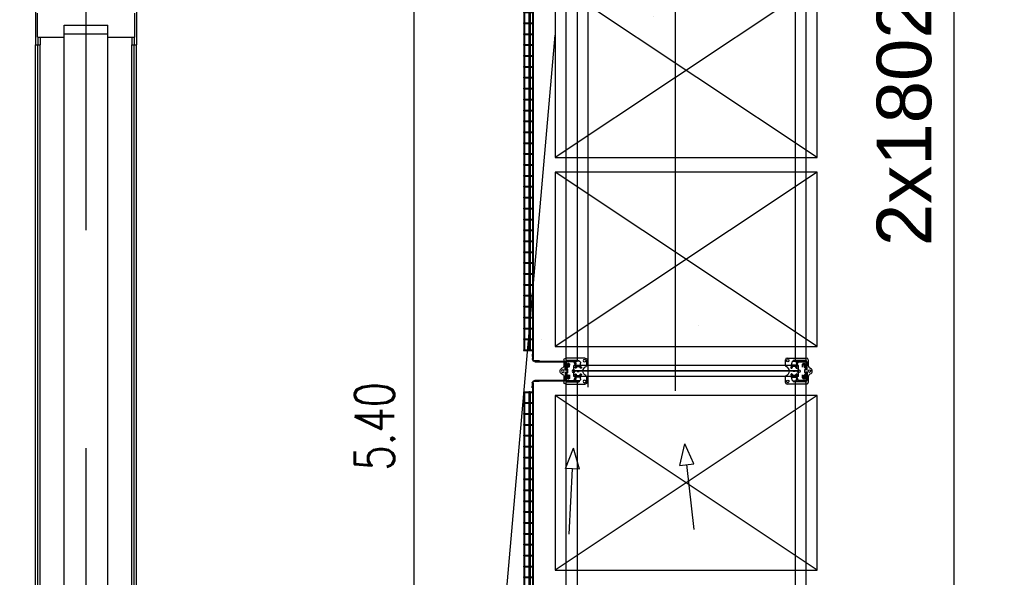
# Model space of a CAD drawing. Extents: x 34560 to 100229, y -303284 to -152113.
# Tile 24 of 74: x 80085 to 84597, y -283316 to -280758. Entities that reach past the tile are written whole.
import ezdxf
from ezdxf.enums import TextEntityAlignment as Align

# ---------------------------------------------------------------- set-up
doc = ezdxf.new("R2010")
doc.units = 0
doc.header["$LTSCALE"] = 100
doc.header["$PDMODE"] = 1
for name, pattern in [('A__G__-_-_RA_-A-$0$STRICHPUNKT', [25.4, 12.7, -6.35, 0, -6.35]), ('A_AGEG-_-____-A-$0$PUNKT2', [3.175, 0, -3.175]), ('A_AGEG-_-____-A-$0$VERDECKT2', [4.7625, 3.175, -1.5875]), ('ATPI1189A__GEG-_-FOE_-A-$0$DASH_CENTER', [14, 11, -1, 1, -1]), ('ATPI1189A__GEG-_-FOE_-A-$0$SLD_SOLID', [0]), ('MITTELLINIE', [2, 1.25, -0.25, 0.25, -0.25]), ('VERDECKT2', [0.1875, 0.125, -0.0625])]:
    doc.linetypes.add(name, pattern=pattern)
doc.layers.get('0').update_dxf_attribs({"linetype": 'CONTINUOUS'})
doc.layers.get('Defpoints').update_dxf_attribs({"linetype": 'CONTINUOUS'})
for name, color, linetype in [('A__G__-_-_RA_-A-$0$A1-ACHS-RAS---', 7, 'A__G__-_-_RA_-A-$0$STRICHPUNKT'), ('A_AGEG-_-____-A-$0$A3-BEMA-SS-100', 8, 'CONTINUOUS'), ('A_AGEG-_-____-A-$0$A3-DECK-HOE', 5, 'A_AGEG-_-____-A-$0$VERDECKT2'), ('A_AGEG-_-____-A-$0$A4-GEFA-------', 1, 'CONTINUOUS'), ('A_AGEG-_-____-A-$0$A4-GEFA-TEX---', 1, 'CONTINUOUS'), ('A_AGEG-_-____-A-$0$A4-LINI-EF----', 1, 'CONTINUOUS'), ('ATPI1189A__GEG-_-FOE_-A-$0$31', 7, 'CONTINUOUS'), ('ATPI1189A__GEG-_-FOE_-A-$0$71', 7, 'CONTINUOUS'), ('BITO_BUILDING', 8, 'CONTINUOUS'), ('BITO_DIMENSION', 7, 'CONTINUOUS'), ('BITO_FUßPLATTE', 2, 'CONTINUOUS'), ('BITO_PACKAGING', 4, 'CONTINUOUS'), ('BITO_RACKING_STA', 1, 'CONTINUOUS'), ('BITO_TRAVERSEN', 3, 'CONTINUOUS'), ('BITO_ZUBEHÖR', 5, 'CONTINUOUS')]:
    doc.layers.add(name, color=color, linetype=linetype)
doc.styles.add('A_AGEG-_-____-A-$0$NORMAL', font='romans.shx', dxfattribs={"width": 0.75})
doc.styles.get("Standard").update_dxf_attribs({"font": 'ARIAL.TTF'})
doc.dimstyles.new('A_AGEG-_-____-A-$0$100A_BEM25', dxfattribs={"dimtxt": 25, "dimasz": 25, "dimexe": 0, "dimexo": 0, "dimgap": 0, "dimtad": 0, "dimzin": 0, "dimtxsty": 'A_AGEG-_-____-A-$0$NORMAL', "dimcen": 25, "dimse1": 1, "dimse2": 1, "dimclrd": 256, "dimclre": 256, "dimclrt": 210, "dimazin": 0, "dimtfac": 0.4, "dimtix": 1, "dimtofl": 0, "dimtmove": 0, "dimatfit": 3, "dimfxl": 0, "dimtvp": 0.8, "dimtolj": 1, "dimtzin": 0, "dimarcsym": 0})
doc.dimstyles.new('BITO_100', dxfattribs={"dimscale": 100, "dimtxt": 2.5, "dimasz": 3, "dimexe": 1, "dimexo": 1, "dimgap": 1, "dimtad": 1, "dimdsep": 46, "dimtxsty": 'Standard', "dimcen": 0.09, "dimclrd": 256, "dimclre": 256, "dimclrt": 256, "dimazin": 0, "dimtfac": 0.8, "dimtix": 1, "dimtofl": 0, "dimtmove": 0, "dimatfit": 3, "dimfxl": 0, "dimtolj": 1, "dimtzin": 0, "dimlwd": -1, "dimarcsym": 0})

# ---------------------------------------------------------------- blocks, each defined once
blk = doc.blocks.new('A_AGEG-_-____-A-$0$PFEIL GEFÄLLE')
at = {"layer": 'A_AGEG-_-____-A-$0$A4-GEFA-------'}
for p, q in [((-3715.29, 3542.83), (-3715.29, 3482.81)), ((-3721.71, 3482.81), (-3715.29, 3463.75)), ((-3721.71, 3482.81), (-3708.87, 3482.81)), ((-3708.87, 3482.81), (-3715.29, 3463.75))]:
    blk.add_line(p, q, dxfattribs=at)
blk = doc.blocks.new('*U394')
at = {"layer": 'BITO_TRAVERSEN', "linetype": 'ByBlock'}
for p, q in [((0, 60), (0, 4)), ((0, 60), (4, 60)), ((4, 4), (4, 60)), ((1798, 4), (1798, 60)), ((1802, 60), (1798, 60)), ((1802, 60), (1802, 4)), ((-4, 0), (-40, 0)), ((-27.8, 7.5), (-26.8, 8.9)), ((-27.8, 0), (-27.8, 7.5)), ((-21.1, 9.9), (-22.4, 9.9)), ((-16.7, 8.9), (-15.7, 7.5)), ((-15.7, 0), (-15.7, 7.5)), ((1806, 0), (1842, 0)), ((1818.7, 8.9), (1817.7, 7.5)), ((1817.7, 0), (1817.7, 7.5)), ((1823.1, 9.9), (1824.4, 9.9)), ((1829.8, 7.5), (1828.8, 8.9)), ((1829.8, 0), (1829.8, 7.5)), ((-40, -4), (-40, 0)), ((-40, -4), (-4, -4)), ((1842, -4), (1806, -4)), ((1842, -4), (1842, 0))]:
    blk.add_line(p, q, dxfattribs=at)
at = {"layer": 'BITO_TRAVERSEN', "linetype": 'ByBlock', "ltscale": 9.825358}
for p, q in [((-21.8, 0), (-21.8, 8.8)), ((1823.8, 0), (1823.8, 8.8))]:
    blk.add_line(p, q, dxfattribs=at)
at = {"layer": 'BITO_TRAVERSEN', "ltscale": 7.618686}
for p, q in [((0, 43), (4, 43)), ((0, 33), (4, 33)), ((0, 29), (4, 29)), ((0, 23), (4, 23)), ((0, 13), (4, 13)), ((1802, 43), (1798, 43)), ((1802, 33), (1798, 33)), ((1802, 29), (1798, 29)), ((1802, 23), (1798, 23)), ((1802, 13), (1798, 13))]:
    blk.add_line(p, q, dxfattribs=at)
at = {"layer": 'BITO_TRAVERSEN'}
blk.add_lwpolyline([(4, 50), (1798, 50), (1798, 0), (4, 0)], close=True, dxfattribs=at)
at = {"layer": 'BITO_TRAVERSEN', "linetype": 'ByBlock'}
for centre, radius, start, end in [((-4, 4), 8, 270, 0), ((-4, 4), 4, 270, 0), ((1806, 4), 8, 180, 270), ((1806, 4), 4, 180, 270)]:
    blk.add_arc(centre, radius, start, end, dxfattribs=at)
for centre, major_axis, start_param, end_param in [((-22.4, 8.7), (-4.5, 0), 4.712389, 6.099926), ((-21.1, 8.7), (4.5, 0), 0.18326, 1.570796)]:
    blk.add_ellipse(centre, major_axis=major_axis, ratio=0.258819, start_param=start_param, end_param=end_param, dxfattribs=at)
at = {"layer": 'BITO_TRAVERSEN', "linetype": 'ByBlock', "extrusion": (0, 0, -1)}
for centre, major_axis, start_param, end_param in [((1823.1, 8.7), (4.5, 0), 3.324852, 4.712389), ((1824.4, 8.7), (-4.5, 0), 1.570796, 2.958333)]:
    blk.add_ellipse(centre, major_axis=major_axis, ratio=0.258819, start_param=start_param, end_param=end_param, dxfattribs=at)
blk = doc.blocks.new('Fußplatte L mL DS')
at = {"color": 0, "linetype": 'ByBlock'}
for p, q in [((-52, 95), (-26.2, 95)), ((26.2, 95), (52, 95)), ((-60, -2), (-60, 87)), ((-46.5, 54.8), (-46.5, 55.2)), ((-36, 66.1), (-25.3, 66.5)), ((-25.3, 66.5), (-25.3, 66.5)), ((-25.3, 66.5), (-19.8, 66.5)), ((-25.3, 43.6), (-25.3, 66.4)), ((-20.3, 43.6), (-20.3, 66.4)), ((-2, 50.5), (-2, 59.5)), ((2.5, 50), (-1.5, 50)), ((-1, 59.5), (-1, 51)), ((-1, 51), (2.5, 51)), ((18.6, 66.5), (20.3, 66.4)), ((19.8, 66.5), (25.3, 66.5)), ((20.3, 66.4), (25.3, 66.4)), ((20.3, 43.6), (20.3, 66.4)), ((25.3, 66.5), (25.3, 66.5)), ((25.3, 66.5), (36, 66.1)), ((25.3, 43.6), (25.3, 66.4)), ((46.6, 55.2), (46.6, 54.8)), ((60, 87), (60, -2)), ((-25.3, 43.5), (-36, 43.9)), ((-35, 9), (-35, 12)), ((-33.1, 12), (-33.1, 9)), ((-31, 16), (-17.4, 16)), ((-17.4, 5), (-31, 5)), ((-26.8, 16), (-30.3, 16)), ((-30.3, 5), (-26.8, 5)), ((-29.6, 12), (-29.6, 9)), ((-20.2, 16), (-26.8, 16)), ((-26.8, 5), (-20.2, 5)), ((-20.3, 43.6), (-25.3, 43.6)), ((-19.8, 43.5), (-25.3, 43.5)), ((-25.3, 43.5), (-25.3, 43.5)), ((-20.3, 43.6), (-18.6, 43.5)), ((-17.4, 16), (-20.2, 16)), ((-17.4, 5), (-20.2, 5)), ((-17.4, 16), (-17.4, 16)), ((-17.4, 16), (-17.4, 16)), ((-17.4, 5), (-17.4, 5)), ((-17.4, 5), (-17.4, 5)), ((17.4, 16), (17.4, 16)), ((17.4, 16), (17.4, 16)), ((17.4, 16), (31, 16)), ((17.4, 16), (20.2, 16)), ((31, 5), (17.4, 5)), ((17.4, 5), (17.4, 5)), ((17.4, 5), (17.4, 5)), ((17.4, 5), (20.2, 5)), ((18.6, 43.5), (20.3, 43.6)), ((25.3, 43.5), (19.8, 43.5)), ((20.2, 16), (26.8, 16)), ((26.8, 5), (20.2, 5)), ((25.3, 43.6), (20.3, 43.6)), ((36, 43.9), (25.3, 43.5)), ((25.3, 43.5), (25.3, 43.5)), ((30.3, 16), (26.8, 16)), ((26.8, 5), (30.3, 5)), ((29.6, 12), (29.6, 9)), ((33.1, 12), (33.1, 9)), ((35, 12), (35, 9)), ((-26.2, -10), (-52, -10)), ((52, -10), (26.2, -10))]:
    blk.add_line(p, q, dxfattribs=at)
at = {"color": 0, "linetype": 'ByBlock', "ltscale": 9.523383}
for p, q in [((-25.3, 60.5), (-20.3, 60.5)), ((-25.3, 49.5), (-20.3, 49.5)), ((25.3, 60.5), (20.3, 60.5)), ((25.3, 49.5), (20.3, 49.5))]:
    blk.add_line(p, q, dxfattribs=at)
at = {"color": 0, "linetype": 'ByBlock'}
blk.add_lwpolyline([(-16.3, 63), (-16.4, 63), (-16.6, 63), (-16.8, 63.1), (-16.9, 63.1), (-17.1, 63.2), (-17.2, 63.3), (-17.4, 63.4), (-17.5, 63.5), (-17.6, 63.6), (-17.8, 63.7), (-17.9, 63.9), (-18, 64), (-18.1, 64.2), (-18.2, 64.4), (-18.3, 64.5), (-18.3, 64.7), (-18.4, 64.9), (-18.5, 65.1), (-18.5, 65.4), (-18.6, 65.6), (-18.6, 65.8), (-18.6, 66), (-18.6, 66.2), (-18.6, 66.5), (-20.3, 66.4), (-25.3, 66.4)], dxfattribs=at)
at = {"color": 0, "linetype": 'ByBlock', "flags": 128}
for points in [[(-18.6, 43.5), (-18.6, 43.8), (-18.6, 44), (-18.6, 44.2), (-18.6, 44.4), (-18.5, 44.6), (-18.5, 44.9), (-18.4, 45.1), (-18.3, 45.3), (-18.3, 45.5), (-18.2, 45.6), (-18.1, 45.8), (-18, 46), (-17.9, 46.1), (-17.8, 46.3), (-17.6, 46.4), (-17.5, 46.5), (-17.4, 46.6), (-17.2, 46.7), (-17.1, 46.8), (-16.9, 46.9), (-16.8, 46.9), (-16.6, 47), (-16.4, 47), (-16.3, 47)], [(-2, 59.5), (-2, 59.5), (-2, 59.6), (-2, 59.6), (-2, 59.7), (-2, 59.7), (-2, 59.7), (-2, 59.7), (-1.9, 59.8), (-1.9, 59.8), (-1.9, 59.8), (-1.9, 59.9), (-1.9, 59.9), (-1.8, 59.9), (-1.8, 59.9), (-1.8, 59.9), (-1.8, 59.9), (-1.7, 60), (-1.7, 60), (-1.7, 60), (-1.6, 60), (-1.6, 60), (-1.6, 60), (-1.5, 60), (-1.5, 60)], [(-1.5, 50), (-1.5, 50), (-1.6, 50), (-1.6, 50), (-1.6, 50), (-1.7, 50), (-1.7, 50), (-1.7, 50), (-1.8, 50.1), (-1.8, 50.1), (-1.8, 50.1), (-1.8, 50.1), (-1.9, 50.1), (-1.9, 50.1), (-1.9, 50.2), (-1.9, 50.2), (-1.9, 50.2), (-2, 50.3), (-2, 50.3), (-2, 50.3), (-2, 50.3), (-2, 50.4), (-2, 50.4), (-2, 50.5), (-2, 50.5)], [(-1.5, 60), (-1.5, 60), (-1.4, 60), (-1.4, 60), (-1.3, 60), (-1.3, 60), (-1.3, 60), (-1.2, 60), (-1.2, 59.9), (-1.2, 59.9), (-1.2, 59.9), (-1.1, 59.9), (-1.1, 59.9), (-1.1, 59.9), (-1.1, 59.8), (-1.1, 59.8), (-1, 59.8), (-1, 59.7), (-1, 59.7), (-1, 59.7), (-1, 59.7), (-1, 59.6), (-1, 59.6), (-1, 59.5), (-1, 59.5)], [(2.5, 51), (2.5, 51), (2.6, 51), (2.6, 51), (2.7, 51), (2.7, 51), (2.7, 51), (2.8, 51), (2.8, 50.9), (2.8, 50.9), (2.8, 50.9), (2.9, 50.9), (2.9, 50.9), (2.9, 50.9), (2.9, 50.8), (2.9, 50.8), (2.9, 50.8), (3, 50.8), (3, 50.7), (3, 50.7), (3, 50.7), (3, 50.6), (3, 50.6), (3, 50.5), (3, 50.5)], [(3, 50.5), (3, 50.5), (3, 50.4), (3, 50.4), (3, 50.3), (3, 50.3), (3, 50.3), (3, 50.3), (2.9, 50.2), (2.9, 50.2), (2.9, 50.2), (2.9, 50.1), (2.9, 50.1), (2.9, 50.1), (2.8, 50.1), (2.8, 50.1), (2.8, 50.1), (2.8, 50), (2.7, 50), (2.7, 50), (2.7, 50), (2.6, 50), (2.6, 50), (2.5, 50), (2.5, 50)], [(18.6, 66.5), (18.6, 66.2), (18.6, 66), (18.6, 65.8), (18.6, 65.6), (18.5, 65.4), (18.5, 65.1), (18.4, 64.9), (18.3, 64.7), (18.3, 64.5), (18.2, 64.4), (18.1, 64.2), (18, 64), (17.9, 63.9), (17.8, 63.7), (17.6, 63.6), (17.5, 63.5), (17.4, 63.4), (17.2, 63.3), (17.1, 63.2), (16.9, 63.1), (16.8, 63.1), (16.6, 63), (16.4, 63), (16.3, 63)], [(16.3, 47), (16.4, 47), (16.6, 47), (16.8, 46.9), (16.9, 46.9), (17.1, 46.8), (17.2, 46.7), (17.4, 46.6), (17.5, 46.5), (17.6, 46.4), (17.8, 46.3), (17.9, 46.1), (18, 46), (18.1, 45.8), (18.2, 45.6), (18.3, 45.5), (18.3, 45.3), (18.4, 45.1), (18.5, 44.9), (18.5, 44.6), (18.6, 44.4), (18.6, 44.2), (18.6, 44), (18.6, 43.8), (18.6, 43.5)]]:
    blk.add_lwpolyline(points, dxfattribs=at)
at = {"color": 0, "linetype": 'ByBlock'}
for centre, radius in [((-47.5, 84.2), 5.75), ((47.5, 84.2), 5.75), ((0, 34), 6.5), ((0, -15), 5.75)]:
    blk.add_circle(centre, radius, dxfattribs=at)
for centre, radius, start, end in [((-52, 87), 8, 90, 180), ((-26.2, 89), 6, 20.9248, 90), ((0, 99), 22, 200.9248, 339.0752), ((26.2, 89), 6, 90, 159.0752), ((52, 87), 8, 0, 90), ((-35.6, 55.2), 10.9, 92, 180), ((-35.6, 54.8), 10.9, 180, 268), ((-16.2, 66.5), 3.5, 269.8363, 180), ((-16.3, 43.5), 3.5, 180.1637, 90), ((16.2, 66.5), 3.5, 0, 270.1637), ((16.3, 43.5), 3.5, 90, 359.8363), ((35.7, 55.2), 10.9, 0, 88), ((35.7, 54.8), 10.9, 272, 0), ((-31, 12), 4, 90, 180), ((-31, 9), 4, 180, 270), ((31, 12), 4, 0, 90), ((31, 9), 4, 270, 0), ((-52, -2), 8, 180, 270), ((-26.2, -24), 14, 20.9248, 90), ((0, -14), 14, 200.9248, 339.0752), ((26.2, -24), 14, 90, 159.0752), ((52, -2), 8, 270, 0)]:
    blk.add_arc(centre, radius, start, end, dxfattribs=at)
for centre, major_axis, start_param, end_param in [((-30.3, 12), (0, 4), 0, 1.570796), ((-30.3, 9), (0, -4), 4.712389, 6.283185), ((-26.8, 12), (0, 4), 0, 1.570796), ((-26.8, 9), (0, -4), 4.712389, 6.283185), ((26.8, 12), (0, 4), 4.712389, 6.283185), ((26.8, 9), (0, -4), 0, 1.570796), ((30.3, 12), (0, 4), 4.712389, 6.283185), ((30.3, 9), (0, -4), 0, 1.570796)]:
    blk.add_ellipse(centre, major_axis=major_axis, ratio=0.707107, start_param=start_param, end_param=end_param, dxfattribs=at)
blk = doc.blocks.new('Stütze P2 ds')
at = {"color": 0}
for p, q in [((-45, 49.7), (-45, 19.2)), ((-43.2, 19.2), (-43.2, 49.7)), ((-28.9, 58.6), (-42.2, 53.7)), ((-41.6, 52.1), (-28.3, 56.9)), ((-25.5, 81.2), (-27.2, 81.2)), ((-27.2, 81.2), (-27.2, 60.9)), ((-27.2, 75.1), (-25.5, 75.1)), ((-25.5, 64.8), (-27.2, 64.8)), ((-25.5, 60.9), (-25.5, 81.2)), ((25.5, 81.2), (25.5, 60.9)), ((27.2, 81.2), (25.5, 81.2)), ((25.5, 75.1), (27.2, 75.1)), ((27.2, 64.8), (25.5, 64.8)), ((27.2, 60.9), (27.2, 81.2)), ((28.3, 56.9), (41.6, 52.1)), ((42.2, 53.7), (28.9, 58.6)), ((43.2, 49.7), (43.2, 19.2)), ((45, 19.2), (45, 49.7)), ((-47.5, 15), (-42.5, 15)), ((-45, 12.5), (-45, 17.5)), ((-12.8, 16.8), (-40.8, 16.8)), ((-40.8, 15), (-12.8, 15)), ((-9.7, 19.6), (-10.6, 18)), ((-9.1, 17.1), (-8.1, 18.8)), ((6, 21.8), (-6, 21.8)), ((-6, 20), (6, 20)), ((8.1, 18.8), (9.1, 17.1)), ((10.6, 18), (9.7, 19.6)), ((40.8, 16.8), (12.8, 16.8)), ((12.8, 15), (40.8, 15)), ((47.5, 15), (42.5, 15)), ((45, 12.5), (45, 17.5))]:
    blk.add_line(p, q, dxfattribs=at)
for centre, radius, start, end in [((-40.8, 49.7), 4.25, 110, 180), ((-40.8, 49.7), 2.5, 110, 180), ((-29.8, 60.9), 2.5, 290, 0), ((-29.8, 60.9), 4.25, 290, 0), ((29.8, 60.9), 4.25, 180, 250), ((29.8, 60.9), 2.5, 180, 250), ((40.8, 49.7), 2.5, 0, 70), ((40.8, 49.7), 4.25, 0, 70), ((-40.8, 19.2), 4.25, 180, 270), ((-40.8, 19.2), 2.5, 180, 270), ((-12.8, 19.2), 2.5, 270, 330), ((-12.8, 19.2), 4.25, 270, 330), ((-6, 17.5), 4.25, 90, 150), ((-6, 17.5), 2.5, 90, 150), ((6, 17.5), 4.25, 30, 90), ((6, 17.5), 2.5, 30, 90), ((12.8, 19.2), 4.25, 210, 270), ((12.8, 19.2), 2.5, 210, 270), ((40.8, 19.2), 4.25, 270, 0), ((40.8, 19.2), 2.5, 270, 0)]:
    blk.add_arc(centre, radius, start, end, dxfattribs=at)
blk = doc.blocks.new('*U431')
at = {"layer": 'BITO_ZUBEHÖR', "color": 0}
for p, q in [((-25.5, -1065), (-25.5, -35)), ((-25.5, -35), (-0.5, -35)), ((-0.5, -1065), (-0.5, -35)), ((0.5, -1065), (0.5, -35)), ((0.5, -35), (25.5, -35)), ((25.5, -1065), (25.5, -35)), ((-25.5, -1065), (-0.5, -1065)), ((0.5, -1065), (25.5, -1065))]:
    blk.add_line(p, q, dxfattribs=at)
at = {"color": 0, "xscale": -1, "rotation": 180}
blk.add_blockref('Stütze P2 ds', (0, 15), dxfattribs=at)
at = {"color": 0}
blk.add_blockref('Stütze P2 ds', (0, -1115), dxfattribs=at)
at = {"layer": 'BITO_FUßPLATTE', "xscale": -1, "rotation": 180}
blk.add_blockref('Fußplatte L mL DS', (0, 0), dxfattribs=at)
at = {"layer": 'BITO_FUßPLATTE'}
blk.add_blockref('Fußplatte L mL DS', (0, -1100), dxfattribs=at)
blk = doc.blocks.new('*U397')
at = {"layer": 'BITO_TRAVERSEN', "linetype": 'ByBlock'}
for p, q in [((-40, 4), (-40, 0)), ((-40, 4), (-4, 4)), ((-4, 0), (-40, 0)), ((-27.8, 0), (-27.8, -7.5)), ((-15.7, 0), (-15.7, -7.5)), ((1842, 4), (1806, 4)), ((1806, 0), (1842, 0)), ((1817.7, 0), (1817.7, -7.5)), ((1829.8, 0), (1829.8, -7.5)), ((1842, 4), (1842, 0)), ((-27.8, -7.5), (-26.8, -8.9)), ((-21.1, -9.9), (-22.4, -9.9)), ((-16.7, -8.9), (-15.7, -7.5)), ((0, -60), (0, -4)), ((4, -4), (4, -60)), ((1798, -4), (1798, -60)), ((1802, -60), (1802, -4)), ((1818.7, -8.9), (1817.7, -7.5)), ((1823.1, -9.9), (1824.4, -9.9)), ((1829.8, -7.5), (1828.8, -8.9)), ((0, -60), (4, -60)), ((1802, -60), (1798, -60))]:
    blk.add_line(p, q, dxfattribs=at)
at = {"layer": 'BITO_TRAVERSEN', "linetype": 'ByBlock', "ltscale": 9.825358}
for p, q in [((-21.8, 0), (-21.8, -8.8)), ((1823.8, 0), (1823.8, -8.8))]:
    blk.add_line(p, q, dxfattribs=at)
at = {"layer": 'BITO_TRAVERSEN', "ltscale": 7.618686}
for p, q in [((0, -13), (4, -13)), ((0, -23), (4, -23)), ((0, -29), (4, -29)), ((0, -33), (4, -33)), ((0, -43), (4, -43)), ((1802, -13), (1798, -13)), ((1802, -23), (1798, -23)), ((1802, -29), (1798, -29)), ((1802, -33), (1798, -33)), ((1802, -43), (1798, -43))]:
    blk.add_line(p, q, dxfattribs=at)
at = {"layer": 'BITO_TRAVERSEN'}
blk.add_lwpolyline([(4, -50), (1798, -50), (1798, 0), (4, 0)], close=True, dxfattribs=at)
at = {"layer": 'BITO_TRAVERSEN', "linetype": 'ByBlock'}
for centre, radius, start, end in [((-4, -4), 8, 0, 90), ((-4, -4), 4, 0, 90), ((1806, -4), 8, 90, 180), ((1806, -4), 4, 90, 180)]:
    blk.add_arc(centre, radius, start, end, dxfattribs=at)
at = {"layer": 'BITO_TRAVERSEN', "linetype": 'ByBlock', "extrusion": (0, 0, -1)}
for centre, major_axis, start_param, end_param in [((-22.4, -8.7), (-4.5, 0), 4.712389, 6.099926), ((-21.1, -8.7), (4.5, 0), 0.18326, 1.570796)]:
    blk.add_ellipse(centre, major_axis=major_axis, ratio=0.258819, start_param=start_param, end_param=end_param, dxfattribs=at)
at = {"layer": 'BITO_TRAVERSEN', "linetype": 'ByBlock'}
for centre, major_axis, start_param, end_param in [((1823.1, -8.7), (-4.5, 0), 0.18326, 1.570796), ((1824.4, -8.7), (4.5, 0), 4.712389, 6.099926)]:
    blk.add_ellipse(centre, major_axis=major_axis, ratio=0.258819, start_param=start_param, end_param=end_param, dxfattribs=at)
blk = doc.blocks.new('*U98')
at = {"color": 0}
for p, q in [((1200, 0), (0, 800)), ((1200, 800), (0, 0))]:
    blk.add_line(p, q, dxfattribs=at)
blk.add_lwpolyline([(0, 0), (1200, 0), (1200, 800), (0, 800)], close=True, dxfattribs=at)
blk = doc.blocks.new('Pos. 3.1 DS')
at = {"layer": 'BITO_PACKAGING'}
for p in [(-50, -6541.5), (-50, -7408.5), (-50, -8433.5)]:
    blk.add_blockref('*U98', p, dxfattribs=at)
at = {"layer": 'BITO_RACKING_STA', "color": 3, "rotation": 270}
for name, p in [('*U394', (0, -5674)), ('*U397', (1100, -5674)), ('*U394', (0, -7566)), ('*U397', (1100, -7566))]:
    blk.add_blockref(name, p, dxfattribs=at)
at = {"layer": 'BITO_RACKING_STA', "rotation": 90}
blk.add_blockref('*U431', (0, -7521), dxfattribs=at)
blk = doc.blocks.new('Gittersegment 1800_ds')
at = {"color": 5, "linetype": 'ByBlock'}
for p, q in [((5, 0), (-1, 0)), ((1803, 0), (1797, 0))]:
    blk.add_line(p, q, dxfattribs=at)
at = {"color": 0, "linetype": 'ByBlock'}
for p, q in [((1, 10.5), (3, 10.5)), ((1, -13.9), (1, 10.5)), ((3, 3.5), (1, 3.5)), ((3, 10.5), (3, -13.9)), ((1799, -13.8), (1799, 10.6)), ((1799, 10.6), (1801, 10.6)), ((1801, 3.5), (1799, 3.5)), ((1801, 10.6), (1801, -13.8)), ((3, -3.5), (1, -3.5)), ((8, -18.9), (9.3, -18.9)), ((9.3, -20.9), (8, -20.9)), ((8.5, -15.8), (8.5, -18.8)), ((1793.5, -15.8), (8.5, -15.8)), ((9.7, -18.8), (8.5, -18.8)), ((1769.6, -18.8), (23.9, -18.8)), ((24.5, -18.9), (32.4, -18.9)), ((32.4, -20.9), (24.5, -20.9)), ((32.4, -18.9), (32.4, -20.9)), ((49.3, -34.5), (49.3, -31.5)), ((49.3, -31.5), (49.5, -31.5)), ((49.3, -36.9), (49.3, -34.5)), ((49.3, -34.5), (49.5, -34.5)), ((49.3, -36.9), (49.5, -36.9)), ((49.5, -60.6), (49.5, -20.6)), ((52.5, -60.6), (52.5, -20.6)), ((52.5, -31.5), (99.5, -31.5)), ((52.5, -34.5), (99.5, -34.5)), ((52.5, -36.9), (99.5, -36.9)), ((99.5, -60.6), (99.5, -20.6)), ((102.5, -60.6), (102.5, -20.6)), ((102.5, -31.5), (149.5, -31.5)), ((102.5, -34.5), (149.5, -34.5)), ((102.5, -36.9), (149.5, -36.9)), ((149.5, -60.6), (149.5, -20.6)), ((152.5, -60.6), (152.5, -20.6)), ((152.5, -31.5), (199.5, -31.5)), ((152.5, -34.5), (199.5, -34.5)), ((152.5, -36.9), (199.5, -36.9)), ((199.5, -60.6), (199.5, -20.6)), ((202.5, -60.6), (202.5, -20.6)), ((202.5, -31.5), (249.5, -31.5)), ((202.5, -34.5), (249.5, -34.5)), ((202.5, -36.9), (249.5, -36.9)), ((249.5, -60.6), (249.5, -20.6)), ((252.5, -60.6), (252.5, -20.6)), ((252.5, -31.5), (299.5, -31.5)), ((252.5, -34.5), (299.5, -34.5)), ((252.5, -36.9), (299.5, -36.9)), ((299.5, -60.6), (299.5, -20.6)), ((302.5, -60.6), (302.5, -20.6)), ((302.5, -31.5), (349.5, -31.5)), ((302.5, -34.5), (349.5, -34.5)), ((302.5, -36.9), (349.5, -36.9)), ((349.5, -60.6), (349.5, -20.6)), ((352.5, -60.6), (352.5, -20.6)), ((352.5, -31.5), (399.5, -31.5)), ((352.5, -34.5), (399.5, -34.5)), ((352.5, -36.9), (399.5, -36.9)), ((399.5, -60.6), (399.5, -20.6)), ((402.5, -60.6), (402.5, -20.6)), ((402.5, -31.5), (449.5, -31.5)), ((402.5, -34.5), (449.5, -34.5)), ((402.5, -36.9), (449.5, -36.9)), ((449.5, -60.6), (449.5, -20.6)), ((452.5, -60.6), (452.5, -20.6)), ((452.5, -31.5), (499.5, -31.5)), ((452.5, -34.5), (499.5, -34.5)), ((452.5, -36.9), (499.5, -36.9)), ((499.5, -60.6), (499.5, -20.6)), ((502.5, -60.6), (502.5, -20.6)), ((502.5, -31.5), (549.5, -31.5)), ((502.5, -34.5), (549.5, -34.5)), ((502.5, -36.9), (549.5, -36.9)), ((549.5, -60.6), (549.5, -20.6)), ((552.5, -60.6), (552.5, -20.6)), ((552.5, -31.5), (599.5, -31.5)), ((552.5, -34.5), (599.5, -34.5)), ((552.5, -36.9), (599.5, -36.9)), ((599.5, -60.6), (599.5, -20.6)), ((602.5, -60.6), (602.5, -20.6)), ((602.5, -31.5), (649.5, -31.5)), ((602.5, -34.5), (649.5, -34.5)), ((602.5, -36.9), (649.5, -36.9)), ((649.5, -60.6), (649.5, -20.6)), ((652.5, -60.6), (652.5, -20.6)), ((652.5, -31.5), (699.5, -31.5)), ((652.5, -34.5), (699.5, -34.5)), ((652.5, -36.9), (699.5, -36.9)), ((699.5, -60.6), (699.5, -20.6)), ((702.5, -60.6), (702.5, -20.6)), ((702.5, -31.5), (749.5, -31.5)), ((702.5, -34.5), (749.5, -34.5)), ((702.5, -36.9), (749.5, -36.9)), ((749.5, -60.6), (749.5, -20.6)), ((752.5, -60.6), (752.5, -20.6)), ((752.5, -31.5), (799.5, -31.5)), ((752.5, -34.5), (799.5, -34.5)), ((752.5, -36.9), (799.5, -36.9)), ((799.5, -60.6), (799.5, -20.6)), ((802.5, -60.6), (802.5, -20.6)), ((802.5, -31.5), (849.5, -31.5)), ((802.5, -34.5), (849.5, -34.5)), ((802.5, -36.9), (849.5, -36.9)), ((849.5, -60.6), (849.5, -20.6)), ((852.5, -60.6), (852.5, -20.6)), ((852.5, -31.5), (899.5, -31.5)), ((852.5, -34.5), (899.5, -34.5)), ((852.5, -36.9), (899.5, -36.9)), ((899.5, -60.6), (899.5, -20.6)), ((902.5, -60.6), (902.5, -20.6)), ((902.5, -31.5), (949.5, -31.5)), ((902.5, -34.5), (949.5, -34.5)), ((902.5, -36.9), (949.5, -36.9)), ((949.5, -60.6), (949.5, -20.6)), ((952.5, -60.6), (952.5, -20.6)), ((952.5, -31.5), (999.5, -31.5)), ((952.5, -34.5), (999.5, -34.5)), ((952.5, -36.9), (999.5, -36.9)), ((999.5, -60.6), (999.5, -20.6)), ((1002.5, -60.6), (1002.5, -20.6)), ((1002.5, -31.5), (1049.5, -31.5)), ((1002.5, -34.5), (1049.5, -34.5)), ((1002.5, -36.9), (1049.5, -36.9)), ((1049.5, -60.6), (1049.5, -20.6)), ((1052.5, -60.6), (1052.5, -20.6)), ((1052.5, -31.5), (1099.5, -31.5)), ((1052.5, -34.5), (1099.5, -34.5)), ((1052.5, -36.9), (1099.5, -36.9)), ((1099.5, -60.6), (1099.5, -20.6)), ((1102.5, -60.6), (1102.5, -20.6)), ((1102.5, -31.5), (1149.5, -31.5)), ((1102.5, -34.5), (1149.5, -34.5)), ((1102.5, -36.9), (1149.5, -36.9)), ((1149.5, -60.6), (1149.5, -20.6)), ((1152.5, -60.6), (1152.5, -20.6)), ((1152.5, -31.5), (1199.5, -31.5)), ((1152.5, -34.5), (1199.5, -34.5)), ((1152.5, -36.9), (1199.5, -36.9)), ((1199.5, -60.6), (1199.5, -20.6)), ((1202.5, -60.6), (1202.5, -20.6)), ((1202.5, -31.5), (1249.5, -31.5)), ((1202.5, -34.5), (1249.5, -34.5)), ((1202.5, -36.9), (1249.5, -36.9)), ((1249.5, -60.6), (1249.5, -20.6)), ((1252.5, -60.6), (1252.5, -20.6)), ((1252.5, -31.5), (1299.5, -31.5)), ((1252.5, -34.5), (1299.5, -34.5)), ((1252.5, -36.9), (1299.5, -36.9)), ((1299.5, -60.6), (1299.5, -20.6)), ((1302.5, -60.6), (1302.5, -20.6)), ((1302.5, -31.5), (1349.5, -31.5)), ((1302.5, -34.5), (1349.5, -34.5)), ((1302.5, -36.9), (1349.5, -36.9)), ((1349.5, -60.6), (1349.5, -20.6)), ((1352.5, -60.6), (1352.5, -20.6)), ((1352.5, -31.5), (1399.5, -31.5)), ((1352.5, -34.5), (1399.5, -34.5)), ((1352.5, -36.9), (1399.5, -36.9)), ((1399.5, -60.6), (1399.5, -20.6)), ((1402.5, -60.6), (1402.5, -20.6)), ((1402.5, -31.5), (1449.5, -31.5)), ((1402.5, -34.5), (1449.5, -34.5)), ((1402.5, -36.9), (1449.5, -36.9)), ((1449.5, -60.6), (1449.5, -20.6)), ((1452.5, -60.6), (1452.5, -20.6)), ((1452.5, -31.5), (1499.5, -31.5)), ((1452.5, -34.5), (1499.5, -34.5)), ((1452.5, -36.9), (1499.5, -36.9)), ((1499.5, -60.6), (1499.5, -20.6)), ((1502.5, -60.6), (1502.5, -20.6)), ((1502.5, -31.5), (1549.5, -31.5)), ((1502.5, -34.5), (1549.5, -34.5)), ((1502.5, -36.9), (1549.5, -36.9)), ((1549.5, -60.6), (1549.5, -20.6)), ((1552.5, -60.6), (1552.5, -20.6)), ((1552.5, -31.5), (1599.5, -31.5)), ((1552.5, -34.5), (1599.5, -34.5)), ((1552.5, -36.9), (1599.5, -36.9)), ((1599.5, -60.6), (1599.5, -20.6)), ((1602.5, -60.6), (1602.5, -20.6)), ((1602.5, -31.5), (1649.5, -31.5)), ((1602.5, -34.5), (1649.5, -34.5)), ((1602.5, -36.9), (1649.5, -36.9)), ((1649.5, -60.6), (1649.5, -20.6)), ((1652.5, -60.6), (1652.5, -20.6)), ((1652.5, -31.5), (1699.5, -31.5)), ((1652.5, -34.5), (1699.5, -34.5)), ((1652.5, -36.9), (1699.5, -36.9)), ((1699.5, -60.6), (1699.5, -20.6)), ((1702.5, -60.6), (1702.5, -20.6)), ((1702.5, -31.5), (1749.5, -31.5)), ((1702.5, -34.5), (1749.5, -34.5)), ((1702.5, -36.9), (1749.5, -36.9)), ((1749.5, -60.6), (1749.5, -20.6)), ((1752.5, -60.6), (1752.5, -20.6)), ((1752.5, -31.5), (1752.6, -31.5)), ((1752.5, -33.9), (1752.6, -33.9)), ((1752.5, -36.9), (1752.6, -36.9)), ((1752.6, -31.5), (1752.6, -33.9)), ((1752.6, -33.9), (1752.6, -36.9)), ((1769.6, -18.8), (1777.5, -18.8)), ((1769.6, -20.8), (1769.6, -18.8)), ((1777.5, -20.8), (1769.6, -20.8)), ((1792.7, -18.8), (1794, -18.8)), ((1794, -20.8), (1792.7, -20.8)), ((1793.5, -18.8), (1793.5, -15.8)), ((1801, -3.5), (1799, -3.5)), ((49.3, -59.8), (49.3, -56.8)), ((49.3, -56.8), (49.5, -56.8)), ((49.3, -59.8), (49.5, -59.8)), ((52.5, -56.8), (99.5, -56.8)), ((52.5, -59.8), (99.5, -59.8)), ((102.5, -56.8), (149.5, -56.8)), ((102.5, -59.8), (149.5, -59.8)), ((152.5, -56.8), (199.5, -56.8)), ((152.5, -59.8), (199.5, -59.8)), ((202.5, -56.8), (249.5, -56.8)), ((202.5, -59.8), (249.5, -59.8)), ((252.5, -56.8), (299.5, -56.8)), ((252.5, -59.8), (299.5, -59.8)), ((302.5, -56.8), (349.5, -56.8)), ((302.5, -59.8), (349.5, -59.8)), ((352.5, -56.8), (399.5, -56.8)), ((352.5, -59.8), (399.5, -59.8)), ((402.5, -56.8), (449.5, -56.8)), ((402.5, -59.8), (449.5, -59.8)), ((452.5, -56.8), (499.5, -56.8)), ((452.5, -59.8), (499.5, -59.8)), ((502.5, -56.8), (549.5, -56.8)), ((502.5, -59.8), (549.5, -59.8)), ((552.5, -56.8), (599.5, -56.8)), ((552.5, -59.8), (599.5, -59.8)), ((602.5, -56.8), (649.5, -56.8)), ((602.5, -59.8), (649.5, -59.8)), ((652.5, -56.8), (699.5, -56.8)), ((652.5, -59.8), (699.5, -59.8)), ((702.5, -56.8), (749.5, -56.8)), ((702.5, -59.8), (749.5, -59.8)), ((752.5, -56.8), (799.5, -56.8)), ((752.5, -59.8), (799.5, -59.8)), ((802.5, -56.8), (849.5, -56.8)), ((802.5, -59.8), (849.5, -59.8)), ((852.5, -56.8), (899.5, -56.8)), ((852.5, -59.8), (899.5, -59.8)), ((902.5, -56.8), (949.5, -56.8)), ((902.5, -59.8), (949.5, -59.8)), ((952.5, -56.8), (999.5, -56.8)), ((952.5, -59.8), (999.5, -59.8)), ((1002.5, -56.8), (1049.5, -56.8)), ((1002.5, -59.8), (1049.5, -59.8)), ((1052.5, -56.8), (1099.5, -56.8)), ((1052.5, -59.8), (1099.5, -59.8)), ((1102.5, -56.8), (1149.5, -56.8)), ((1102.5, -59.8), (1149.5, -59.8)), ((1152.5, -56.8), (1199.5, -56.8)), ((1152.5, -59.8), (1199.5, -59.8)), ((1202.5, -56.8), (1249.5, -56.8)), ((1202.5, -59.8), (1249.5, -59.8)), ((1252.5, -56.8), (1299.5, -56.8)), ((1252.5, -59.8), (1299.5, -59.8)), ((1302.5, -56.8), (1349.5, -56.8)), ((1302.5, -59.8), (1349.5, -59.8)), ((1352.5, -56.8), (1399.5, -56.8)), ((1352.5, -59.8), (1399.5, -59.8)), ((1402.5, -56.8), (1449.5, -56.8)), ((1402.5, -59.8), (1449.5, -59.8)), ((1452.5, -56.8), (1499.5, -56.8)), ((1452.5, -59.8), (1499.5, -59.8)), ((1502.5, -56.8), (1549.5, -56.8)), ((1502.5, -59.8), (1549.5, -59.8)), ((1552.5, -56.8), (1599.5, -56.8)), ((1552.5, -59.8), (1599.5, -59.8)), ((1602.5, -56.8), (1649.5, -56.8)), ((1602.5, -59.8), (1649.5, -59.8)), ((1652.5, -56.8), (1699.5, -56.8)), ((1652.5, -59.8), (1699.5, -59.8)), ((1702.5, -56.8), (1749.5, -56.8)), ((1702.5, -59.8), (1749.5, -59.8)), ((1752.5, -56.8), (1752.6, -56.8)), ((1752.5, -59.8), (1752.6, -59.8)), ((1752.6, -56.8), (1752.6, -59.8))]:
    blk.add_line(p, q, dxfattribs=at)
for centre in [(51, -20.6), (101, -20.6), (151, -20.6), (201, -20.6), (251, -20.6), (301, -20.6), (351, -20.6), (401, -20.6), (451, -20.6), (501, -20.6), (551, -20.6), (601, -20.6), (651, -20.6), (701, -20.6), (751, -20.6), (801, -20.6), (851, -20.6), (901, -20.6), (951, -20.6), (1001, -20.6), (1051, -20.6), (1101, -20.6), (1151, -20.6), (1201, -20.6), (1251, -20.6), (1301, -20.6), (1351, -20.6), (1401, -20.6), (1451, -20.6), (1501, -20.6), (1551, -20.6), (1601, -20.6), (1651, -20.6), (1701, -20.6), (1751, -20.6)]:
    blk.add_circle(centre, 1.5, dxfattribs=at)
for centre, radius, start, end in [((8, -13.9), 7, 180, 270), ((8, -13.9), 5, 180, 270), ((9.3, -16.9), 2, 270, 292.3453), ((9.3, -16.9), 4, 270, 292.3453), ((16.9, -35.4), 18, 67.6547, 112.3453), ((16.9, -35.4), 16, 67.6547, 112.3453), ((24.5, -16.9), 4, 247.6547, 270), ((24.5, -16.9), 2, 247.6547, 270), ((1777.5, -16.8), 2, 270, 292.3453), ((1777.5, -16.8), 4, 270, 292.3453), ((1785.1, -35.3), 18, 67.6547, 112.3453), ((1785.1, -35.3), 16, 67.6547, 112.3453), ((1792.7, -16.8), 4, 247.6547, 270), ((1792.7, -16.8), 2, 247.6547, 270), ((1794, -13.8), 5, 270, 0), ((1794, -13.8), 7, 270, 0), ((51, -60.6), 1.5, 180, 0), ((101, -60.6), 1.5, 180, 0), ((151, -60.6), 1.5, 180, 0), ((201, -60.6), 1.5, 180, 0), ((251, -60.6), 1.5, 180, 0), ((301, -60.6), 1.5, 180, 0), ((351, -60.6), 1.5, 180, 0), ((401, -60.6), 1.5, 180, 0), ((451, -60.6), 1.5, 180, 0), ((501, -60.6), 1.5, 180, 0), ((551, -60.6), 1.5, 180, 0), ((601, -60.6), 1.5, 180, 0), ((651, -60.6), 1.5, 180, 0), ((701, -60.6), 1.5, 180, 0), ((751, -60.6), 1.5, 180, 0), ((801, -60.6), 1.5, 180, 0), ((851, -60.6), 1.5, 180, 0), ((901, -60.6), 1.5, 180, 0), ((951, -60.6), 1.5, 180, 0), ((1001, -60.6), 1.5, 180, 0), ((1051, -60.6), 1.5, 180, 0), ((1101, -60.6), 1.5, 180, 0), ((1151, -60.6), 1.5, 180, 0), ((1201, -60.6), 1.5, 180, 0), ((1251, -60.6), 1.5, 180, 0), ((1301, -60.6), 1.5, 180, 0), ((1351, -60.6), 1.5, 180, 0), ((1401, -60.6), 1.5, 180, 0), ((1451, -60.6), 1.5, 180, 0), ((1501, -60.6), 1.5, 180, 0), ((1551, -60.6), 1.5, 180, 0), ((1601, -60.6), 1.5, 180, 0), ((1651, -60.6), 1.5, 180, 0), ((1701, -60.6), 1.5, 180, 0), ((1751, -60.6), 1.5, 180, 0)]:
    blk.add_arc(centre, radius, start, end, dxfattribs=at)
blk = doc.blocks.new('*U405')
at = {"layer": 'BITO_ZUBEHÖR'}
blk.add_blockref('Gittersegment 1800_ds', (0, 0), dxfattribs=at)
blk = doc.blocks.new('*U407')
at = {"layer": 'BITO_ZUBEHÖR', "color": 0}
for p, q in [((-31, 0), (-7, 0)), ((-31, -3), (-31, 0)), ((-25.8, 5.3), (-25.4, 5.8)), ((-25.8, 0), (-25.8, 5.3)), ((-19.1, 6.8), (-20.9, 6.8)), ((-14.6, 5.8), (-14.2, 5.3)), ((-14.2, 0), (-14.2, 5.3)), ((-31, -3), (-7, -3)), ((-3, -144), (-3, -7)), ((0, -144), (0, -7)), ((0, -144), (-3, -144))]:
    blk.add_line(p, q, dxfattribs=at)
at = {"layer": 'BITO_ZUBEHÖR', "color": 4, "linetype": 'VERDECKT2'}
for p, q in [((-25.8, -3), (-25.8, 0)), ((-14.2, 0), (-14.2, -3)), ((0, -76.5), (-3, -76.5)), ((-3, -123.5), (0, -123.5)), ((-3, -130.8), (0, -130.8)), ((-3, -137.2), (0, -137.2))]:
    blk.add_line(p, q, dxfattribs=at)
at = {"layer": 'BITO_ZUBEHÖR', "color": 5, "linetype": 'MITTELLINIE'}
for p, q in [((-20, -1), (-20, 7.8)), ((2.5, -100), (-5.5, -100)), ((-5.5, -134), (2.5, -134))]:
    blk.add_line(p, q, dxfattribs=at)
at = {"layer": 'BITO_ZUBEHÖR', "color": 0}
for radius in [7, 4]:
    blk.add_arc((-7, -7), radius, 0, 90, dxfattribs=at)
for centre, major_axis, start_param, end_param in [((-20.9, 5.6), (-4.5, 0), 4.712389, 6.099926), ((-19.1, 5.6), (4.5, 0), 0.18326, 1.570796)]:
    blk.add_ellipse(centre, major_axis=major_axis, ratio=0.258819, start_param=start_param, end_param=end_param, dxfattribs=at)
blk = doc.blocks.new('*D374')
at = {"layer": 'BITO_DIMENSION', "lineweight": -2}
for p, q in [((83769.8, -274849.3), (84467, -274849.3)), ((83769.8, -284307.3), (84467, -284307.3))]:
    blk.add_line(p, q, dxfattribs=at)
at = {"layer": 'BITO_DIMENSION'}
blk.add_line((84367, -284007.3), (84367, -275149.3), dxfattribs=at)
for points in [[(84317, -275149.3), (84417, -275149.3), (84367, -274849.3)], [(84317, -284007.3), (84417, -284007.3), (84367, -284307.3)]]:
    blk.add_solid(points, dxfattribs=at)
at = {"layer": 'Defpoints', "color": 0}
for p in [(83669.8, -274849.3), (84367, -274849.3), (83669.8, -284307.3)]:
    blk.add_point(p, dxfattribs=at)
at = {"layer": 'BITO_DIMENSION', "insert": (84139.3, -279578.3), "char_height": 250, "attachment_point": 5, "rotation": 90}
blk.add_mtext('\\A1;2x1802+2x2702+5x90=9458', dxfattribs=at)
blk = doc.blocks.new('EG-A-008 GR')
at = {"layer": 'A__G__-_-_RA_-A-$0$A1-ACHS-RAS---'}
blk.add_line((372, 3258.94), (372, -63.75), dxfattribs=at)
at = {"layer": 'A_AGEG-_-____-A-$0$A3-BEMA-SS-100'}
blk.add_line((292.2, 2820.89), (292.2, -63.75), dxfattribs=at)
at = {"layer": 'A_AGEG-_-____-A-$0$A3-DECK-HOE'}
blk.add_line((412, 2780.89), (412, -63.75), dxfattribs=at)
blk.add_lwpolyline([(163.81, -63.75), (412, 2780.89)], dxfattribs=at)
at = {"layer": 'A_AGEG-_-____-A-$0$A4-GEFA-------', "linetype": 'A_AGEG-_-____-A-$0$PUNKT2'}
for p in [(282, 1700.89), (402, -63.75), (452, 1700.89)]:
    blk.add_line(p, (402, 2240.89), dxfattribs=at)
at = {"layer": 'ATPI1189A__GEG-_-FOE_-A-$0$31', "color": 1, "linetype": 'ATPI1189A__GEG-_-FOE_-A-$0$SLD_SOLID'}
for p, q in [((165.16, 2200.89), (165.16, 2145.89)), ((118.84, 2174.39), (118.84, 2145.89)), ((119.92, 2149.39), (119.92, 2145.89)), ((121, 2149.39), (121, 2145.89)), ((163, 2149.39), (163, 2145.89)), ((164.08, 2149.39), (164.08, 2145.89))]:
    blk.add_line(p, q, dxfattribs=at)
at = {"layer": 'ATPI1189A__GEG-_-FOE_-A-$0$71', "color": 56, "linetype": 'ATPI1189A__GEG-_-FOE_-A-$0$DASH_CENTER'}
blk.add_line((142, 860.89), (142, 2360.89), dxfattribs=at)
at = {"layer": 'ATPI1189A__GEG-_-FOE_-A-$0$71', "color": 56, "linetype": 'ATPI1189A__GEG-_-FOE_-A-$0$SLD_SOLID'}
for p, q in [((119.7, 2149.39), (119.7, 2160.39)), ((164.3, 2149.39), (164.3, 2160.39)), ((132, 2150.89), (132, 2154.89)), ((132, 2154.89), (152, 2154.89)), ((152, 2150.89), (152, 2154.89)), ((119.7, 2149.39), (132, 2149.39)), ((132, 695.89), (132, 2150.89)), ((132, 2150.89), (152, 2150.89)), ((152, 695.89), (152, 2150.89)), ((152, 2149.39), (164.3, 2149.39)), ((118.84, 700.89), (118.84, 2145.89)), ((118.84, 2145.89), (119.92, 2145.89)), ((119.92, 700.89), (119.92, 2145.89)), ((119.92, 2145.89), (121, 2145.89)), ((121, 700.89), (121, 2145.89)), ((163, 700.89), (163, 2145.89)), ((163, 2145.89), (164.08, 2145.89)), ((164.08, 700.89), (164.08, 2145.89)), ((164.08, 2145.89), (165.16, 2145.89)), ((165.16, 700.89), (165.16, 2145.89))]:
    blk.add_line(p, q, dxfattribs=at)
at = {"layer": 'A_AGEG-_-____-A-$0$A4-GEFA-TEX---', "yscale": 0.5, "zscale": 0.5}
for p, xscale, rotation in [((2075.17, 3885.96), -0.4999999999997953, 186.226890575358), ((-1397.71, 3788.92), 0.4999999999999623, 176.9590612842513)]:
    blk.add_blockref('A_AGEG-_-____-A-$0$PFEIL GEFÄLLE', p, dxfattribs=dict(at, xscale=xscale, rotation=rotation))
at = {"layer": 'A_AGEG-_-____-A-$0$A3-BEMA-SS-100', "color": 10, "style": 'A_AGEG-_-____-A-$0$NORMAL', "width": 0.75}
blk.add_text('5.40', height=18, rotation=90, dxfattribs=at).set_placement((274.2, 1970.89), align=Align.MIDDLE_CENTER)
at = {"layer": 'A_AGEG-_-____-A-$0$A4-LINI-EF----'}
blk.add_leader([(0, 926.9), (1657, 2902.3)], dimstyle='A_AGEG-_-____-A-$0$100A_BEM25', override={"dimgap": 0, "dimtad": 0}, dxfattribs=at)

msp = doc.modelspace()

# ---------------------------------------------------------------- block references
at = {"layer": 'BITO_BUILDING', "color": 6, "xscale": 10, "yscale": 10, "zscale": 10}
msp.add_blockref('EG-A-008 GR', (78969.319, -302332.766), dxfattribs=at)
at = {"layer": 'BITO_RACKING_STA'}
msp.add_blockref('Pos. 3.1 DS', (82589.319, -274849.332), dxfattribs=at)
at = {"layer": 'BITO_RACKING_STA', "color": 5, "rotation": 270}
for name, p in [('*U405', (82455.319, -280523.332)), ('*U407', (82589.319, -282415.332)), ('*U405', (82455.319, -282415.332))]:
    msp.add_blockref(name, p, dxfattribs=at)
at = {"layer": 'BITO_RACKING_STA', "color": 5, "xscale": -1, "rotation": 270}
msp.add_blockref('*U407', (82589.319, -282325.332), dxfattribs=at)

# ---------------------------------------------------------------- dimensions: what is measured, and where the dimension line sits
at = {"layer": 'BITO_DIMENSION'}
dim = msp.add_linear_dim(base=(84366.968, -274849.332), p1=(83669.832, -284307.332), p2=(83669.832, -274849.332), angle=90, text='2x1802+2x2702+5x90=<>', dimstyle='BITO_100', override={"dimtmove": 1}, dxfattribs=at)
dim.commit()
dim.dimension.update_dxf_attribs({"geometry": '*D374', "text_midpoint": (84139.325, -279578.332)})

doc.saveas('drawing.dxf')
